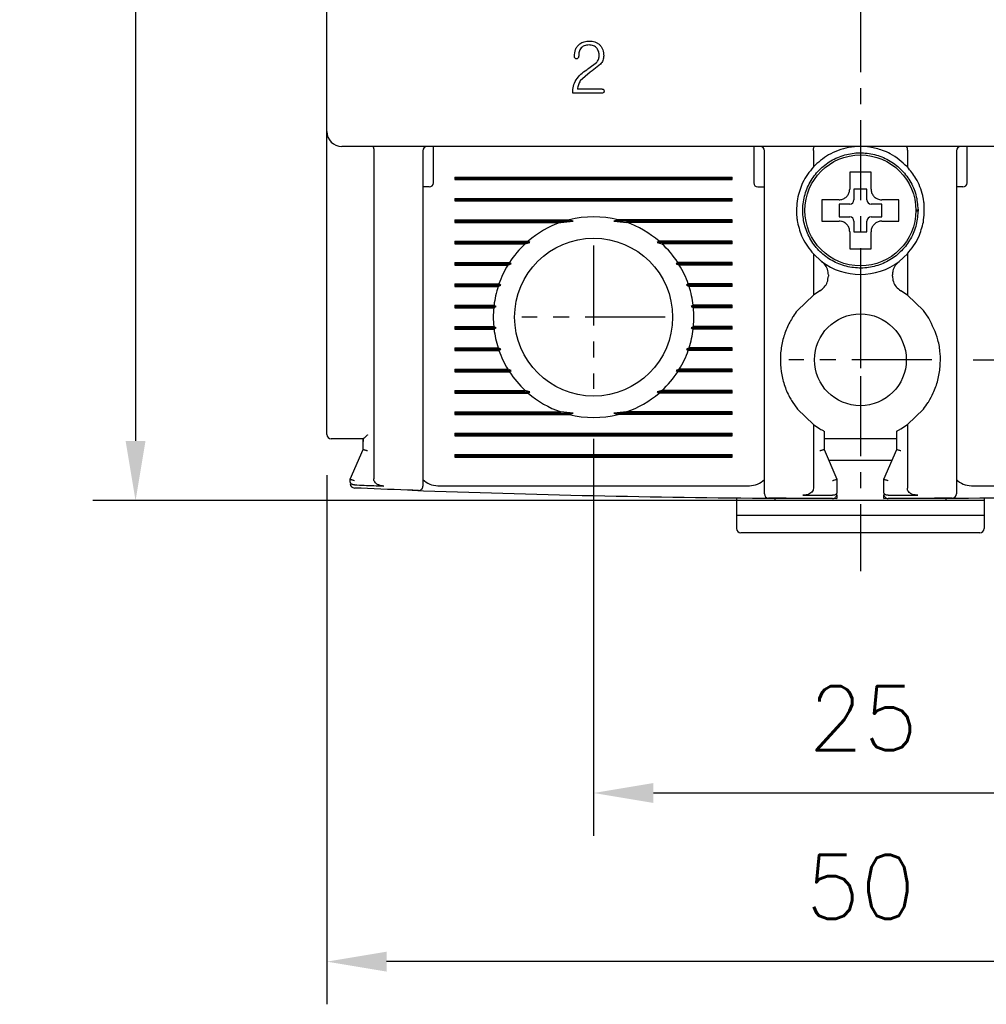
# Model space of a CAD drawing. Extents: x 2148 to 5370, y -907 to 1512.
# Tile 3 of 30: x 4643 to 4688, y 1272 to 1318. Entities that reach past the tile are written whole.
import ezdxf

# ---------------------------------------------------------------- set-up
doc = ezdxf.new("R2010")
doc.units = 0
doc.header["$LTSCALE"] = 3
doc.header["$MEASUREMENT"] = 0
doc.linetypes.add('CENTER', pattern=[2, 1.25, -0.25, 0.25, -0.25])
doc.layers.get('0').update_dxf_attribs({"linetype": 'CONTINUOUS'})
doc.layers.get('Defpoints').update_dxf_attribs({"linetype": 'CONTINUOUS'})
doc.layers.add('cen', color=1, linetype='CENTER')
doc.layers.add('di', color=3, linetype='CONTINUOUS')
doc.styles.add('KIM', font='ROMANS.shx', dxfattribs={"height": 5, "bigfont": 'GSG1.shx'})
doc.styles.get("Standard").update_dxf_attribs({"font": 'romans.shx', "height": 3, "bigfont": 'ghs.shx'})
doc.dimstyles.new('STANDARD$0', dxfattribs={"dimtxt": 5, "dimasz": 5, "dimexe": 1, "dimexo": 2, "dimgap": 2, "dimtad": 1, "dimdec": 4, "dimzin": 12, "dimdsep": 46, "dimtxsty": 'KIM', "dimcen": -1, "dimdle": 0.1, "dimadec": 0, "dimazin": 0, "dimtfac": 1, "dimtdec": 4, "dimtmove": 0, "dimatfit": 3, "dimfxl": 0, "dimtolj": 1, "dimtzin": 0, "dimarcsym": 0})

# ---------------------------------------------------------------- blocks, each defined once
blk = doc.blocks.new('*D52')
at = {"layer": 'Defpoints', "color": 0}
for p in [(4656.91, 1299.138), (4706.91, 1299.038), (4656.91, 1274.338)]:
    blk.add_point(p, dxfattribs=at)
at = {"layer": 'di'}
for p, q in [((4656.91, 1297.138), (4656.91, 1272.338)), ((4706.91, 1297.038), (4706.91, 1272.338)), ((4704.11, 1274.338), (4659.71, 1274.338))]:
    blk.add_line(p, q, dxfattribs=at)
for points in [[(4659.71, 1274.805), (4659.71, 1273.871), (4656.91, 1274.338)], [(4704.11, 1274.805), (4704.11, 1273.871), (4706.91, 1274.338)]]:
    blk.add_solid(points, dxfattribs=at)
at = {"layer": 'di', "insert": (4681.91, 1277.838), "char_height": 3, "attachment_point": 5}
blk.add_mtext('\\A1;50', dxfattribs=at)
blk = doc.blocks.new('*D53')
at = {"layer": 'Defpoints', "color": 0}
for p in [(4669.41, 1300.838), (4694.41, 1300.838), (4694.41, 1282.24)]:
    blk.add_point(p, dxfattribs=at)
at = {"layer": 'di'}
for p, q in [((4669.41, 1298.838), (4669.41, 1280.24)), ((4694.41, 1298.838), (4694.41, 1280.24)), ((4672.21, 1282.24), (4691.61, 1282.24))]:
    blk.add_line(p, q, dxfattribs=at)
for points in [[(4672.21, 1282.707), (4672.21, 1281.773), (4669.41, 1282.24)], [(4691.61, 1282.707), (4691.61, 1281.773), (4694.41, 1282.24)]]:
    blk.add_solid(points, dxfattribs=at)
at = {"layer": 'di', "insert": (4682.045, 1285.74), "char_height": 3, "attachment_point": 5}
blk.add_mtext('\\A1;25', dxfattribs=at)
blk = doc.blocks.new('*D54')
at = {"layer": 'Defpoints', "color": 0}
for p in [(4657.71, 1394.538), (4647.948, 1295.938), (4681.91, 1295.938)]:
    blk.add_point(p, dxfattribs=at)
at = {"layer": 'di'}
for p, q in [((4655.71, 1394.538), (4645.948, 1394.538)), ((4647.948, 1391.738), (4647.948, 1298.738)), ((4679.91, 1295.938), (4645.948, 1295.938))]:
    blk.add_line(p, q, dxfattribs=at)
for points in [[(4647.481, 1391.738), (4648.414, 1391.738), (4647.948, 1394.538)], [(4647.481, 1298.738), (4648.414, 1298.738), (4647.948, 1295.938)]]:
    blk.add_solid(points, dxfattribs=at)
at = {"layer": 'di', "insert": (4644.448, 1345.638), "char_height": 3, "attachment_point": 5, "rotation": 90}
blk.add_mtext('\\A1;98.5', dxfattribs=at)
blk = doc.blocks.new('*D71')
at = {"layer": 'Defpoints', "color": 0}
for p in [(4685.265, 1386.538), (4685.187, 1302.538), (4754.621, 1302.538)]:
    blk.add_point(p, dxfattribs=at)
at = {"layer": 'di'}
for p, q in [((4687.265, 1386.538), (4756.621, 1386.538)), ((4754.621, 1383.738), (4754.621, 1305.338)), ((4687.187, 1302.538), (4756.621, 1302.538))]:
    blk.add_line(p, q, dxfattribs=at)
for points in [[(4754.154, 1383.738), (4755.088, 1383.738), (4754.621, 1386.538)], [(4754.154, 1305.338), (4755.088, 1305.338), (4754.621, 1302.538)]]:
    blk.add_solid(points, dxfattribs=at)
at = {"layer": 'di', "insert": (4751.121, 1344.538), "char_height": 3, "attachment_point": 5, "rotation": 90}
blk.add_mtext('\\A1;84', dxfattribs=at)

msp = doc.modelspace()

# ---------------------------------------------------------------- linework, layer by layer
for p, q in [((4656.91, 1313.238), (4656.91, 1375.838)), ((4669.191, 1316.201), (4669.545, 1316.467)), ((4669.735, 1316.387), (4669.341, 1316.086)), ((4669.254, 1316.024), (4668.786, 1315.611)), ((4669.815, 1315.038), (4668.433, 1315.038)), ((4669.818, 1315.223), (4668.649, 1315.223)), ((4656.91, 1312.41), (4656.91, 1313.238)), ((4656.91, 1299.038), (4656.91, 1312.41)), ((4706.21, 1312.538), (4657.61, 1312.538)), ((4659.11, 1312.352), (4659.11, 1312.354)), ((4659.11, 1312.352), (4659.11, 1296.957)), ((4661.41, 1312.338), (4661.41, 1297.496)), ((4661.91, 1312.138), (4661.91, 1312.538)), ((4676.91, 1312.538), (4676.91, 1312.138)), ((4677.41, 1297.135), (4677.41, 1312.338)), ((4679.71, 1312.354), (4679.71, 1312.352)), ((4679.71, 1312.352), (4679.71, 1311.577)), ((4684.11, 1312.352), (4684.11, 1312.354)), ((4684.11, 1312.352), (4684.11, 1311.577)), ((4686.41, 1312.338), (4686.41, 1297.135)), ((4686.91, 1312.138), (4686.91, 1312.538)), ((4661.91, 1310.838), (4661.91, 1312.138)), ((4676.91, 1312.138), (4676.91, 1310.838)), ((4686.91, 1310.838), (4686.91, 1312.138)), ((4662.91, 1311.095), (4675.91, 1311.095)), ((4662.91, 1311.095), (4662.91, 1310.98)), ((4662.91, 1311.038), (4675.91, 1311.038)), ((4662.91, 1310.98), (4675.91, 1310.98)), ((4675.91, 1310.98), (4675.91, 1311.095)), ((4661.71, 1310.638), (4661.41, 1310.638)), ((4677.11, 1310.638), (4677.41, 1310.638)), ((4682.21, 1310.538), (4681.61, 1310.538)), ((4681.61, 1310.538), (4681.61, 1310.038)), ((4682.21, 1310.038), (4682.21, 1310.538)), ((4686.71, 1310.638), (4686.41, 1310.638)), ((4662.91, 1310.095), (4675.91, 1310.095)), ((4662.91, 1310.095), (4662.91, 1309.98)), ((4662.91, 1310.038), (4675.91, 1310.038)), ((4662.91, 1309.98), (4675.91, 1309.98)), ((4675.91, 1309.98), (4675.91, 1310.095)), ((4680.34, 1310.038), (4680.11, 1310.038)), ((4681.41, 1309.838), (4680.91, 1309.838)), ((4680.91, 1309.838), (4680.91, 1309.238)), ((4682.91, 1309.838), (4682.41, 1309.838)), ((4682.91, 1309.238), (4682.91, 1309.838)), ((4684.51, 1309.572), (4684.61, 1309.572)), ((4684.61, 1309.504), (4684.51, 1309.504)), ((4684.61, 1309.572), (4684.61, 1309.504)), ((4662.91, 1309.095), (4668.262, 1309.095)), ((4662.91, 1309.095), (4662.91, 1308.98)), ((4662.91, 1309.038), (4668.456, 1309.038)), ((4662.91, 1308.98), (4667.875, 1308.98)), ((4667.875, 1308.98), (4668.456, 1309.038)), ((4668.456, 1309.038), (4668.262, 1309.095)), ((4670.558, 1309.095), (4670.364, 1309.038)), ((4670.364, 1309.038), (4670.945, 1308.98)), ((4675.91, 1309.038), (4670.364, 1309.038)), ((4675.91, 1309.095), (4670.558, 1309.095)), ((4675.91, 1308.98), (4670.945, 1308.98)), ((4675.91, 1308.98), (4675.91, 1309.095)), ((4680.91, 1309.238), (4681.41, 1309.238)), ((4681.61, 1309.038), (4681.61, 1308.538)), ((4682.21, 1308.538), (4682.21, 1309.038)), ((4682.41, 1309.238), (4682.91, 1309.238)), ((4681.61, 1308.538), (4682.21, 1308.538)), ((4662.91, 1308.095), (4666.339, 1308.095)), ((4662.91, 1308.095), (4662.91, 1307.98)), ((4662.91, 1308.038), (4666.425, 1308.038)), ((4666.21, 1307.98), (4666.425, 1308.038)), ((4666.425, 1308.038), (4666.339, 1308.095)), ((4672.481, 1308.095), (4672.395, 1308.038)), ((4672.395, 1308.038), (4672.61, 1307.98)), ((4675.91, 1308.038), (4672.395, 1308.038)), ((4675.91, 1308.095), (4672.481, 1308.095)), ((4675.91, 1307.98), (4675.91, 1308.095)), ((4662.91, 1307.98), (4666.21, 1307.98)), ((4675.91, 1307.98), (4672.61, 1307.98)), ((4681.41, 1307.968), (4681.41, 1307.738)), ((4662.91, 1307.095), (4665.467, 1307.095)), ((4662.91, 1307.095), (4662.91, 1306.98)), ((4665.549, 1307.038), (4665.467, 1307.095)), ((4673.353, 1307.095), (4673.271, 1307.038)), ((4675.91, 1307.095), (4673.353, 1307.095)), ((4675.91, 1306.98), (4675.91, 1307.095)), ((4679.71, 1307.498), (4679.71, 1305.574)), ((4679.71, 1307.498), (4680.094, 1307.15)), ((4683.726, 1307.15), (4684.11, 1307.498)), ((4684.11, 1307.498), (4684.11, 1305.574)), ((4662.91, 1307.038), (4665.549, 1307.038)), ((4662.91, 1306.98), (4665.394, 1306.98)), ((4665.394, 1306.98), (4665.549, 1307.038)), ((4673.271, 1307.038), (4673.426, 1306.98)), ((4675.91, 1307.038), (4673.271, 1307.038)), ((4675.91, 1306.98), (4673.426, 1306.98)), ((4680.41, 1306.513), (4680.41, 1306.464)), ((4683.41, 1306.464), (4683.41, 1306.513)), ((4662.91, 1306.095), (4664.976, 1306.095)), ((4662.91, 1306.095), (4662.91, 1305.98)), ((4662.91, 1306.038), (4665.061, 1306.038)), ((4662.91, 1305.98), (4664.937, 1305.98)), ((4664.937, 1305.98), (4665.061, 1306.038)), ((4665.061, 1306.038), (4664.976, 1306.095)), ((4673.844, 1306.095), (4673.759, 1306.038)), ((4673.759, 1306.038), (4673.883, 1305.98)), ((4675.91, 1306.038), (4673.759, 1306.038)), ((4675.91, 1306.095), (4673.844, 1306.095)), ((4675.91, 1305.98), (4673.883, 1305.98)), ((4675.91, 1305.98), (4675.91, 1306.095)), ((4680.014, 1305.773), (4679.71, 1305.574)), ((4684.11, 1305.574), (4683.806, 1305.773)), ((4679.71, 1305.574), (4678.96, 1304.853)), ((4684.86, 1304.853), (4684.11, 1305.574)), ((4662.91, 1305.095), (4664.743, 1305.095)), ((4662.91, 1305.095), (4662.91, 1304.98)), ((4662.91, 1305.038), (4664.837, 1305.038)), ((4662.91, 1304.98), (4664.731, 1304.98)), ((4664.731, 1304.98), (4664.837, 1305.038)), ((4664.837, 1305.038), (4664.743, 1305.095)), ((4674.077, 1305.095), (4673.983, 1305.038)), ((4673.983, 1305.038), (4674.089, 1304.98)), ((4675.91, 1305.038), (4673.983, 1305.038)), ((4675.91, 1305.095), (4674.077, 1305.095)), ((4675.91, 1304.98), (4674.089, 1304.98)), ((4675.91, 1304.98), (4675.91, 1305.095)), ((4685.11, 1304.493), (4684.86, 1304.853)), ((4662.91, 1304.095), (4664.731, 1304.095)), ((4662.91, 1304.095), (4662.91, 1303.98)), ((4662.91, 1304.038), (4664.837, 1304.038)), ((4662.91, 1303.98), (4664.743, 1303.98)), ((4664.837, 1304.038), (4664.731, 1304.095)), ((4664.743, 1303.98), (4664.837, 1304.038)), ((4674.089, 1304.095), (4673.983, 1304.038)), ((4673.983, 1304.038), (4674.077, 1303.98)), ((4675.91, 1304.038), (4673.983, 1304.038)), ((4675.91, 1303.98), (4674.077, 1303.98)), ((4675.91, 1304.095), (4674.089, 1304.095)), ((4675.91, 1303.98), (4675.91, 1304.095)), ((4662.91, 1303.095), (4664.937, 1303.095)), ((4662.91, 1303.095), (4662.91, 1302.98)), ((4662.91, 1303.038), (4665.061, 1303.038)), ((4662.91, 1302.98), (4664.976, 1302.98)), ((4665.061, 1303.038), (4664.937, 1303.095)), ((4664.976, 1302.98), (4665.061, 1303.038)), ((4673.883, 1303.095), (4673.759, 1303.038)), ((4673.759, 1303.038), (4673.844, 1302.98)), ((4675.91, 1303.038), (4673.759, 1303.038)), ((4675.91, 1302.98), (4673.844, 1302.98)), ((4675.91, 1303.095), (4673.883, 1303.095)), ((4675.91, 1302.98), (4675.91, 1303.095)), ((4662.91, 1302.095), (4665.394, 1302.095)), ((4662.91, 1302.095), (4662.91, 1301.98)), ((4662.91, 1302.038), (4665.549, 1302.038)), ((4665.549, 1302.038), (4665.394, 1302.095)), ((4665.467, 1301.98), (4665.549, 1302.038)), ((4673.426, 1302.095), (4673.271, 1302.038)), ((4673.271, 1302.038), (4673.353, 1301.98)), ((4675.91, 1302.038), (4673.271, 1302.038)), ((4675.91, 1302.095), (4673.426, 1302.095)), ((4675.91, 1301.98), (4675.91, 1302.095)), ((4662.91, 1301.98), (4665.467, 1301.98)), ((4675.91, 1301.98), (4673.353, 1301.98)), ((4662.91, 1301.095), (4666.21, 1301.095)), ((4662.91, 1301.095), (4662.91, 1300.98)), ((4666.425, 1301.038), (4666.21, 1301.095)), ((4672.61, 1301.095), (4672.395, 1301.038)), ((4675.91, 1301.095), (4672.61, 1301.095)), ((4675.91, 1300.98), (4675.91, 1301.095)), ((4662.91, 1301.038), (4666.425, 1301.038)), ((4662.91, 1300.98), (4666.339, 1300.98)), ((4666.339, 1300.98), (4666.425, 1301.038)), ((4672.395, 1301.038), (4672.481, 1300.98)), ((4675.91, 1301.038), (4672.395, 1301.038)), ((4675.91, 1300.98), (4672.481, 1300.98)), ((4678.71, 1300.583), (4678.96, 1300.222)), ((4678.96, 1300.222), (4679.71, 1299.501)), ((4684.11, 1299.501), (4684.86, 1300.222)), ((4662.91, 1300.095), (4667.875, 1300.095)), ((4662.91, 1300.095), (4662.91, 1299.98)), ((4662.91, 1300.038), (4668.456, 1300.038)), ((4662.91, 1299.98), (4668.262, 1299.98)), ((4668.456, 1300.038), (4667.875, 1300.095)), ((4668.262, 1299.98), (4668.456, 1300.038)), ((4670.945, 1300.095), (4670.364, 1300.038)), ((4670.364, 1300.038), (4670.558, 1299.98)), ((4675.91, 1300.038), (4670.364, 1300.038)), ((4675.91, 1299.98), (4670.558, 1299.98)), ((4675.91, 1300.095), (4670.945, 1300.095)), ((4675.91, 1299.98), (4675.91, 1300.095)), ((4679.71, 1299.501), (4679.71, 1296.517)), ((4679.71, 1299.501), (4680.01, 1299.305)), ((4683.81, 1299.305), (4684.11, 1299.501)), ((4684.11, 1299.501), (4684.11, 1296.517)), ((4658.611, 1298.838), (4657.61, 1298.838)), ((4658.61, 1298.705), (4658.61, 1298.838)), ((4662.91, 1299.095), (4675.91, 1299.095)), ((4662.91, 1299.095), (4662.91, 1298.98)), ((4662.91, 1299.038), (4675.91, 1299.038)), ((4662.91, 1298.98), (4675.91, 1298.98)), ((4675.91, 1298.98), (4675.91, 1299.095)), ((4680.21, 1299.195), (4680.21, 1298.337)), ((4683.61, 1298.838), (4680.21, 1298.838)), ((4683.61, 1298.337), (4683.61, 1299.195)), ((4658.01, 1296.938), (4658.61, 1298.338)), ((4658.61, 1298.337), (4658.61, 1298.705)), ((4658.61, 1298.338), (4658.61, 1298.337)), ((4680.21, 1298.337), (4680.21, 1298.338)), ((4680.21, 1298.338), (4680.81, 1296.938)), ((4683.01, 1296.938), (4683.61, 1298.338)), ((4683.61, 1298.338), (4683.61, 1298.337)), ((4662.91, 1298.095), (4675.91, 1298.095)), ((4662.91, 1298.095), (4662.91, 1297.98)), ((4662.91, 1298.038), (4675.91, 1298.038)), ((4662.91, 1297.98), (4675.91, 1297.98)), ((4675.91, 1297.98), (4675.91, 1298.095)), ((4680.424, 1297.838), (4683.396, 1297.838)), ((4658.01, 1296.937), (4658.01, 1296.938)), ((4658.01, 1296.81), (4658.01, 1296.937)), ((4680.81, 1296.938), (4680.81, 1296.937)), ((4680.81, 1296.937), (4680.81, 1296.319)), ((4683.01, 1296.937), (4683.01, 1296.938)), ((4683.01, 1296.319), (4683.01, 1296.937)), ((4658.21, 1296.679), (4658.203, 1296.679)), ((4662.11, 1296.638), (4676.71, 1296.638)), ((4687.11, 1296.638), (4701.71, 1296.638)), ((4676.11, 1296.067), (4676.11, 1295.938)), ((4677.91, 1295.938), (4677.91, 1296.052)), ((4677.91, 1296.052), (4680.81, 1296.039)), ((4680.61, 1296.188), (4680.61, 1296.188)), ((4680.81, 1296.192), (4680.81, 1296.039)), ((4683.01, 1296.039), (4683.01, 1296.192)), ((4683.01, 1296.039), (4685.91, 1296.052)), ((4683.21, 1296.188), (4683.21, 1296.188)), ((4685.91, 1296.052), (4685.91, 1295.938)), ((4687.71, 1296.067), (4687.71, 1295.938)), ((4677.91, 1295.938), (4676.11, 1295.938)), ((4676.11, 1295.938), (4676.11, 1295.238)), ((4685.91, 1295.938), (4677.91, 1295.938)), ((4687.71, 1295.938), (4685.91, 1295.938)), ((4687.71, 1295.938), (4687.71, 1295.238)), ((4687.71, 1295.238), (4676.11, 1295.238)), ((4676.11, 1295.238), (4676.11, 1294.638)), ((4687.71, 1295.238), (4687.71, 1294.638)), ((4687.51, 1294.438), (4676.31, 1294.438))]:
    msp.add_line(p, q)
at = {"flags": 128}
for points in [[(4669.086, 1316.13), (4669.145, 1316.17), (4669.191, 1316.201)], [(4669.341, 1316.086), (4669.292, 1316.051), (4669.254, 1316.024)]]:
    msp.add_lwpolyline(points, dxfattribs=at)
for centre, radius in [((4681.91, 1309.538), 2.6), ((4669.41, 1304.538), 3.7), ((4681.91, 1302.538), 2.15)]:
    msp.add_circle(centre, radius)
for centre, radius, start, end in [((4657.61, 1313.238), 0.7, 180, 270), ((4661.61, 1312.338), 0.2, 90, 180), ((4677.21, 1312.338), 0.2, 0, 90), ((4686.61, 1312.338), 0.2, 90, 180), ((4661.71, 1310.838), 0.2, 270, 0), ((4677.11, 1310.838), 0.2, 180, 270), ((4686.71, 1310.838), 0.2, 270, 0), ((4681.41, 1310.038), 0.2, 270, 0), ((4682.41, 1310.038), 0.2, 180, 270), ((4669.41, 1304.538), 4.7, 109.0625, 130.8026), ((4669.41, 1304.538), 4.7, 75.8668, 104.1332), ((4669.41, 1304.538), 4.7, 49.1974, 70.9375), ((4681.41, 1309.038), 0.2, 0, 90), ((4682.41, 1309.038), 0.2, 90, 180), ((4669.41, 1304.538), 4.7, 132.9123, 147.0301), ((4669.41, 1304.538), 4.7, 32.9699, 47.0877), ((4681.91, 1309.538), 3, 232.7522, 307.2478), ((4669.41, 1304.538), 4.7, 148.6925, 160.6442), ((4669.41, 1304.538), 4.7, 19.3558, 31.3075), ((4669.41, 1304.538), 4.7, 162.1296, 173.1848), ((4669.41, 1304.538), 4.7, 6.8152, 17.8704), ((4669.41, 1304.538), 4.7, 174.6005, 185.3995), ((4669.41, 1304.538), 4.7, 354.6005, 5.3995), ((4669.41, 1304.538), 4.7, 186.8152, 197.8704), ((4669.41, 1304.538), 4.7, 342.1296, 353.1848), ((4669.41, 1304.538), 4.7, 199.3558, 211.3075), ((4669.41, 1304.538), 4.7, 328.6925, 340.6442), ((4669.41, 1304.538), 4.7, 212.9699, 227.0877), ((4669.41, 1304.538), 4.7, 312.9123, 327.0301), ((4669.41, 1304.538), 4.7, 229.1974, 250.9375), ((4669.41, 1304.538), 4.7, 289.0625, 310.8026), ((4669.41, 1304.538), 4.7, 255.8668, 284.1332), ((4657.11, 1299.038), 0.2, 180, 270), ((4658.21, 1296.729), 0.2, 180, 267.6223), ((4661.21, 1296.613), 0.2, 267.9234, 0), ((4662.11, 1297.638), 1, 225.4794, 270), ((4676.71, 1297.638), 1, 270, 314.6343), ((4687.11, 1297.638), 1, 225.4794, 270), ((4681.91, 1867.498), 571.46, 267.89402, 269.59895), ((4677.61, 1296.254), 0.2, 180, 269.5687), ((4680.61, 1296.239), 0.2, 269.8696, 0), ((4683.21, 1296.239), 0.2, 180, 270.1304), ((4681.91, 1867.498), 571.46, 270.40105, 272.10598), ((4686.21, 1296.254), 0.2, 270.4313, 0), ((4676.31, 1294.638), 0.2, 180, 270), ((4687.51, 1294.638), 0.2, 270, 0)]:
    msp.add_arc(centre, radius, start, end)
for points, knots in [([(4668.51, 1316.751), (4668.517, 1316.863), (4668.528, 1317.03), (4668.633, 1317.23), (4668.715, 1317.305), (4668.757, 1317.342)], [0, 0, 0, 0, 0.500313, 0.749417, 1, 1, 1, 1]), ([(4668.757, 1317.342), (4668.826, 1317.383), (4668.966, 1317.464), (4669.127, 1317.472), (4669.208, 1317.476)], [0, 0, 0, 0, 0.4992232, 1, 1, 1, 1]), ([(4669.197, 1317.291), (4669.119, 1317.285), (4669.002, 1317.278), (4668.862, 1317.201), (4668.814, 1317.139), (4668.79, 1317.108)], [0, 0, 0, 0, 0.498802, 0.748162, 1, 1, 1, 1]), ([(4669.572, 1317.133), (4669.548, 1317.159), (4669.501, 1317.211), (4669.374, 1317.278), (4669.268, 1317.286), (4669.197, 1317.291)], [0, 0, 0, 0, 0.250037, 0.500001, 1, 1, 1, 1]), ([(4669.208, 1317.476), (4669.296, 1317.469), (4669.429, 1317.459), (4669.591, 1317.386), (4669.658, 1317.33), (4669.693, 1317.301)], [0, 0, 0, 0, 0.499158, 0.74819, 1, 1, 1, 1]), ([(4669.693, 1317.301), (4669.724, 1317.266), (4669.786, 1317.195), (4669.868, 1317.022), (4669.878, 1316.879), (4669.884, 1316.784)], [0, 0, 0, 0, 0.250138, 0.499513, 1, 1, 1, 1]), ([(4668.79, 1317.108), (4668.765, 1317.05), (4668.713, 1316.932), (4668.711, 1316.804), (4668.71, 1316.74)], [0, 0, 0, 0, 0.498971, 1, 1, 1, 1]), ([(4669.545, 1316.467), (4669.581, 1316.513), (4669.653, 1316.605), (4669.663, 1316.722), (4669.668, 1316.78)], [0, 0, 0, 0, 0.500103, 1, 1, 1, 1]), ([(4669.668, 1316.78), (4669.666, 1316.843), (4669.662, 1316.968), (4669.602, 1317.078), (4669.572, 1317.133)], [0, 0, 0, 0, 0.5033499, 1, 1, 1, 1]), ([(4669.884, 1316.784), (4669.878, 1316.711), (4669.867, 1316.564), (4669.779, 1316.446), (4669.735, 1316.387)], [0, 0, 0, 0, 0.5001451, 1, 1, 1, 1]), ([(4668.539, 1316.665), (4668.53, 1316.678), (4668.512, 1316.704), (4668.51, 1316.735), (4668.51, 1316.751)], [0, 0, 0, 0, 0.4992242, 1, 1, 1, 1]), ([(4668.61, 1316.643), (4668.597, 1316.643), (4668.571, 1316.643), (4668.549, 1316.658), (4668.539, 1316.665)], [0, 0, 0, 0, 0.501176, 1, 1, 1, 1]), ([(4668.678, 1316.668), (4668.668, 1316.66), (4668.648, 1316.646), (4668.623, 1316.644), (4668.61, 1316.643)], [0, 0, 0, 0, 0.499634, 1, 1, 1, 1]), ([(4668.71, 1316.74), (4668.71, 1316.733), (4668.709, 1316.72), (4668.7, 1316.694), (4668.687, 1316.678), (4668.678, 1316.668)], [0, 0, 0, 0, 0.250161, 0.499197, 1, 1, 1, 1]), ([(4668.589, 1315.655), (4668.659, 1315.748), (4668.798, 1315.934), (4668.99, 1316.065), (4669.086, 1316.13)], [0, 0, 0, 0, 0.499941, 1, 1, 1, 1]), ([(4668.433, 1315.038), (4668.437, 1315.147), (4668.444, 1315.364), (4668.541, 1315.558), (4668.589, 1315.655)], [0, 0, 0, 0, 0.5018401, 1, 1, 1, 1]), ([(4668.786, 1315.611), (4668.752, 1315.55), (4668.683, 1315.429), (4668.661, 1315.292), (4668.649, 1315.223)], [0, 0, 0, 0, 0.5000673, 1, 1, 1, 1]), ([(4669.899, 1315.132), (4669.899, 1315.12), (4669.898, 1315.101), (4669.89, 1315.078), (4669.881, 1315.063), (4669.867, 1315.05), (4669.845, 1315.04), (4669.827, 1315.038), (4669.815, 1315.038)], [0, 0, 0, 0, 0.24958, 0.374508, 0.499471, 0.624473, 0.749875, 1, 1, 1, 1]), ([(4669.818, 1315.223), (4669.824, 1315.223), (4669.835, 1315.222), (4669.853, 1315.218), (4669.868, 1315.21), (4669.882, 1315.199), (4669.89, 1315.183), (4669.898, 1315.161), (4669.899, 1315.143), (4669.899, 1315.132)], [0, 0, 0, 0, 0.124954, 0.24914, 0.374578, 0.499513, 0.624454, 0.749729, 1, 1, 1, 1]), ([(4659.056, 1312.538), (4659.057, 1312.538), (4659.06, 1312.538), (4659.069, 1312.534), (4659.083, 1312.516), (4659.097, 1312.475), (4659.107, 1312.419), (4659.109, 1312.376), (4659.11, 1312.354)], [0, 0, 0, 0, 0.013216, 0.11534, 0.344004, 0.565228, 0.782542, 1, 1, 1, 1]), ([(4684.61, 1309.572), (4684.589, 1309.806), (4684.548, 1310.278), (4684.256, 1310.933), (4683.817, 1311.493), (4683.246, 1311.92), (4682.584, 1312.185), (4681.876, 1312.268), (4681.17, 1312.167), (4680.515, 1311.886), (4679.955, 1311.444), (4679.527, 1310.873), (4679.263, 1310.211), (4679.179, 1309.503), (4679.281, 1308.798), (4679.562, 1308.142), (4680.003, 1307.582), (4680.574, 1307.155), (4681.236, 1306.891), (4681.944, 1306.807), (4682.65, 1306.908), (4683.305, 1307.19), (4683.866, 1307.631), (4684.29, 1308.202), (4684.565, 1308.864), (4684.595, 1309.337), (4684.61, 1309.572)], [0, 0, 0, 0, 0.041425, 0.083575, 0.125, 0.166425, 0.208575, 0.25, 0.291425, 0.333575, 0.375, 0.416425, 0.458575, 0.5, 0.541425, 0.583575, 0.625, 0.666425, 0.708575, 0.75, 0.791425, 0.833575, 0.875, 0.916425, 0.958575, 1, 1, 1, 1]), ([(4679.71, 1312.354), (4679.711, 1312.376), (4679.713, 1312.419), (4679.723, 1312.475), (4679.737, 1312.516), (4679.751, 1312.534), (4679.76, 1312.538), (4679.763, 1312.538), (4679.764, 1312.538)], [0, 0, 0, 0, 0.217458, 0.434773, 0.655996, 0.884662, 0.986783, 1, 1, 1, 1]), ([(4680.876, 1312.354), (4680.717, 1312.287), (4680.28, 1312.105), (4679.932, 1311.782), (4679.71, 1311.577)], [0, 0, 0, 0, 0.364329, 1, 1, 1, 1]), ([(4681.91, 1312.538), (4681.722, 1312.529), (4681.369, 1312.512), (4681.033, 1312.404), (4680.876, 1312.354)], [0, 0, 0, 0, 0.532004, 1, 1, 1, 1]), ([(4682.944, 1312.354), (4682.75, 1312.414), (4682.412, 1312.519), (4682.06, 1312.532), (4681.91, 1312.538)], [0, 0, 0, 0, 0.575575, 1, 1, 1, 1]), ([(4684.11, 1311.577), (4683.859, 1311.806), (4683.506, 1312.125), (4683.069, 1312.303), (4682.944, 1312.354)], [0, 0, 0, 0, 0.7139436, 1, 1, 1, 1]), ([(4684.056, 1312.538), (4684.057, 1312.538), (4684.06, 1312.538), (4684.069, 1312.534), (4684.083, 1312.516), (4684.097, 1312.475), (4684.107, 1312.419), (4684.109, 1312.376), (4684.11, 1312.354)], [0, 0, 0, 0, 0.013217, 0.115338, 0.344004, 0.565227, 0.782542, 1, 1, 1, 1]), ([(4679.71, 1311.577), (4679.522, 1311.342), (4679.173, 1310.905), (4679.027, 1310.343), (4678.96, 1310.083)], [0, 0, 0, 0, 0.538099, 1, 1, 1, 1]), ([(4681.41, 1311.338), (4681.41, 1311.294), (4681.41, 1311.218), (4681.41, 1311.141), (4681.41, 1311.108)], [0, 0, 0, 0, 0.571794, 1, 1, 1, 1]), ([(4682.41, 1311.108), (4682.41, 1311.141), (4682.41, 1311.218), (4682.41, 1311.294), (4682.41, 1311.338)], [0, 0, 0, 0, 0.428206, 1, 1, 1, 1]), ([(4684.86, 1310.083), (4684.85, 1310.132), (4684.783, 1310.466), (4684.569, 1311.012), (4684.252, 1311.403), (4684.11, 1311.577)], [0, 0, 0, 0, 0.0873637, 0.5935714, 1, 1, 1, 1]), ([(4681.41, 1311.108), (4681.41, 1310.942), (4681.41, 1310.752), (4681.41, 1310.562), (4681.41, 1310.538)], [0, 0, 0, 0, 0.871112, 1, 1, 1, 1]), ([(4682.41, 1310.538), (4682.41, 1310.562), (4682.41, 1310.752), (4682.41, 1310.942), (4682.41, 1311.108)], [0, 0, 0, 0, 0.128888, 1, 1, 1, 1]), ([(4680.91, 1310.038), (4680.966, 1310.043), (4681.078, 1310.054), (4681.228, 1310.14), (4681.341, 1310.267), (4681.401, 1310.407), (4681.407, 1310.5), (4681.41, 1310.538)], [0, 0, 0, 0, 0.214612, 0.429239, 0.643513, 0.857576, 1, 1, 1, 1]), ([(4682.41, 1310.538), (4682.415, 1310.481), (4682.426, 1310.369), (4682.513, 1310.219), (4682.639, 1310.106), (4682.78, 1310.046), (4682.873, 1310.04), (4682.91, 1310.038)], [0, 0, 0, 0, 0.214612, 0.429239, 0.643513, 0.857576, 1, 1, 1, 1]), ([(4678.96, 1310.083), (4678.928, 1309.794), (4678.888, 1309.426), (4678.947, 1309.069), (4678.96, 1308.992)], [0, 0, 0, 0, 0.784619, 1, 1, 1, 1]), ([(4680.91, 1310.038), (4680.885, 1310.038), (4680.695, 1310.038), (4680.506, 1310.038), (4680.34, 1310.038)], [0, 0, 0, 0, 0.128888, 1, 1, 1, 1]), ([(4683.48, 1310.038), (4683.314, 1310.038), (4683.124, 1310.038), (4682.934, 1310.038), (4682.91, 1310.038)], [0, 0, 0, 0, 0.871112, 1, 1, 1, 1]), ([(4683.71, 1310.038), (4683.667, 1310.038), (4683.591, 1310.038), (4683.513, 1310.038), (4683.48, 1310.038)], [0, 0, 0, 0, 0.571794, 1, 1, 1, 1]), ([(4684.86, 1308.992), (4684.892, 1309.287), (4684.932, 1309.651), (4684.872, 1310.013), (4684.86, 1310.083)], [0, 0, 0, 0, 0.807197, 1, 1, 1, 1]), ([(4678.96, 1308.992), (4679.025, 1308.739), (4679.172, 1308.171), (4679.518, 1307.738), (4679.71, 1307.498)], [0, 0, 0, 0, 0.44586, 1, 1, 1, 1]), ([(4680.11, 1309.038), (4680.164, 1309.038), (4680.24, 1309.038), (4680.317, 1309.038), (4680.34, 1309.038)], [0, 0, 0, 0, 0.70684, 1, 1, 1, 1]), ([(4680.34, 1309.038), (4680.506, 1309.038), (4680.695, 1309.038), (4680.885, 1309.038), (4680.91, 1309.038)], [0, 0, 0, 0, 0.871112, 1, 1, 1, 1]), ([(4681.41, 1308.538), (4681.404, 1308.594), (4681.393, 1308.706), (4681.307, 1308.856), (4681.181, 1308.969), (4681.04, 1309.029), (4680.947, 1309.035), (4680.91, 1309.038)], [0, 0, 0, 0, 0.214612, 0.429239, 0.643513, 0.857576, 1, 1, 1, 1]), ([(4682.91, 1309.038), (4682.854, 1309.032), (4682.741, 1309.021), (4682.592, 1308.935), (4682.479, 1308.808), (4682.419, 1308.668), (4682.412, 1308.575), (4682.41, 1308.538)], [0, 0, 0, 0, 0.2146123, 0.4292387, 0.6435135, 0.8575757, 1, 1, 1, 1]), ([(4682.91, 1309.038), (4682.934, 1309.038), (4683.124, 1309.038), (4683.314, 1309.038), (4683.48, 1309.038)], [0, 0, 0, 0, 0.128888, 1, 1, 1, 1]), ([(4683.48, 1309.038), (4683.513, 1309.038), (4683.591, 1309.038), (4683.667, 1309.038), (4683.71, 1309.038)], [0, 0, 0, 0, 0.428206, 1, 1, 1, 1]), ([(4684.11, 1307.498), (4684.311, 1307.752), (4684.656, 1308.187), (4684.8, 1308.755), (4684.86, 1308.992)], [0, 0, 0, 0, 0.5832405, 1, 1, 1, 1]), ([(4681.41, 1308.538), (4681.41, 1308.513), (4681.41, 1308.323), (4681.41, 1308.133), (4681.41, 1307.968)], [0, 0, 0, 0, 0.128888, 1, 1, 1, 1]), ([(4682.41, 1307.968), (4682.41, 1308.133), (4682.41, 1308.323), (4682.41, 1308.513), (4682.41, 1308.538)], [0, 0, 0, 0, 0.871112, 1, 1, 1, 1]), ([(4682.41, 1307.738), (4682.41, 1307.791), (4682.41, 1307.867), (4682.41, 1307.945), (4682.41, 1307.968)], [0, 0, 0, 0, 0.70684, 1, 1, 1, 1]), ([(4680.41, 1306.513), (4680.401, 1306.603), (4680.383, 1306.783), (4680.259, 1307.004), (4680.143, 1307.107), (4680.094, 1307.15)], [0, 0, 0, 0, 0.3678302, 0.7356828, 1, 1, 1, 1]), ([(4683.726, 1307.15), (4683.66, 1307.088), (4683.528, 1306.965), (4683.426, 1306.733), (4683.415, 1306.578), (4683.41, 1306.513)], [0, 0, 0, 0, 0.366316, 0.732589, 1, 1, 1, 1]), ([(4680.014, 1305.773), (4680.087, 1305.826), (4680.233, 1305.933), (4680.379, 1306.179), (4680.399, 1306.366), (4680.41, 1306.464)], [0, 0, 0, 0, 0.323953, 0.647862, 1, 1, 1, 1]), ([(4683.41, 1306.464), (4683.419, 1306.374), (4683.437, 1306.194), (4683.576, 1305.943), (4683.727, 1305.831), (4683.806, 1305.773)], [0, 0, 0, 0, 0.3257782, 0.6515792, 1, 1, 1, 1]), ([(4678.96, 1304.853), (4678.891, 1304.761), (4678.804, 1304.644), (4678.727, 1304.52), (4678.71, 1304.493)], [0, 0, 0, 0, 0.78332, 1, 1, 1, 1]), ([(4678.71, 1304.493), (4678.698, 1304.473), (4678.578, 1304.274), (4678.387, 1303.87), (4678.212, 1303.261), (4678.144, 1302.629), (4678.181, 1301.993), (4678.328, 1301.373), (4678.522, 1300.904), (4678.669, 1300.652), (4678.71, 1300.583)], [0, 0, 0, 0, 0.016609, 0.1701, 0.323593, 0.477808, 0.632023, 0.786686, 0.941347, 1, 1, 1, 1]), ([(4685.11, 1300.583), (4685.185, 1300.716), (4685.364, 1301.033), (4685.552, 1301.58), (4685.664, 1302.206), (4685.663, 1302.842), (4685.541, 1303.634), (4685.278, 1304.159), (4685.11, 1304.493)], [0, 0, 0, 0, 0.111593, 0.265712, 0.41983, 0.574549, 0.729265, 1, 1, 1, 1]), ([(4684.86, 1300.222), (4684.935, 1300.323), (4685.021, 1300.439), (4685.1, 1300.566), (4685.11, 1300.583)], [0, 0, 0, 0, 0.873402, 1, 1, 1, 1]), ([(4680.01, 1299.305), (4680.039, 1299.288), (4680.095, 1299.256), (4680.161, 1299.22), (4680.203, 1299.199), (4680.208, 1299.196), (4680.21, 1299.195)], [0, 0, 0, 0, 0.297961, 0.559961, 0.798939, 1, 1, 1, 1]), ([(4683.61, 1299.195), (4683.612, 1299.196), (4683.616, 1299.198), (4683.647, 1299.214), (4683.692, 1299.238), (4683.749, 1299.269), (4683.791, 1299.293), (4683.81, 1299.305)], [0, 0, 0, 0, 0.188951, 0.377386, 0.579408, 0.805367, 1, 1, 1, 1]), ([(4657.61, 1298.838), (4657.554, 1298.838), (4657.442, 1298.838), (4657.293, 1298.838), (4657.18, 1298.838), (4657.119, 1298.838), (4657.112, 1298.838), (4657.11, 1298.838)], [0, 0, 0, 0, 0.212948, 0.425873, 0.63942, 0.854292, 1, 1, 1, 1]), ([(4658.611, 1298.838), (4658.611, 1298.793), (4658.61, 1298.748), (4658.61, 1298.705), (4658.61, 1298.705)], [0, 0, 0, 0, 0.989536, 1, 1, 1, 1]), ([(4658.81, 1299.015), (4658.809, 1299.014), (4658.8, 1299.005), (4658.764, 1298.969), (4658.707, 1298.915), (4658.654, 1298.868), (4658.623, 1298.843), (4658.615, 1298.839), (4658.611, 1298.838)], [0, 0, 0, 0, 0.0079014, 0.1063268, 0.4369502, 0.6799018, 0.8394011, 1, 1, 1, 1]), ([(4658.81, 1298.273), (4658.808, 1298.274), (4658.792, 1298.277), (4658.754, 1298.285), (4658.699, 1298.299), (4658.65, 1298.314), (4658.616, 1298.328), (4658.612, 1298.334), (4658.61, 1298.337)], [0, 0, 0, 0, 0.014302, 0.155274, 0.370411, 0.581504, 0.790723, 1, 1, 1, 1]), ([(4680.21, 1298.337), (4680.208, 1298.334), (4680.203, 1298.328), (4680.17, 1298.314), (4680.121, 1298.299), (4680.066, 1298.285), (4680.027, 1298.277), (4680.011, 1298.274), (4680.01, 1298.273)], [0, 0, 0, 0, 0.209279, 0.418501, 0.629589, 0.844731, 0.985698, 1, 1, 1, 1]), ([(4683.81, 1298.273), (4683.808, 1298.274), (4683.792, 1298.277), (4683.754, 1298.285), (4683.699, 1298.299), (4683.65, 1298.314), (4683.616, 1298.328), (4683.612, 1298.334), (4683.61, 1298.337)], [0, 0, 0, 0, 0.014302, 0.155271, 0.370414, 0.581499, 0.790722, 1, 1, 1, 1]), ([(4661.41, 1297.496), (4661.41, 1297.462), (4661.41, 1297.316), (4661.41, 1297.072), (4661.41, 1296.818), (4661.41, 1296.646), (4661.41, 1296.624), (4661.41, 1296.613)], [0, 0, 0, 0, 0.071852, 0.304046, 0.536091, 0.768042, 1, 1, 1, 1]), ([(4658.21, 1296.873), (4658.208, 1296.873), (4658.192, 1296.876), (4658.154, 1296.885), (4658.099, 1296.899), (4658.05, 1296.914), (4658.016, 1296.928), (4658.012, 1296.934), (4658.01, 1296.937)], [0, 0, 0, 0, 0.014307, 0.155251, 0.370395, 0.581489, 0.790705, 1, 1, 1, 1]), ([(4659.588, 1296.623), (4659.505, 1296.633), (4659.377, 1296.648), (4659.231, 1296.728), (4659.153, 1296.808), (4659.115, 1296.887), (4659.111, 1296.937), (4659.11, 1296.957)], [0, 0, 0, 0, 0.386445, 0.598057, 0.767357, 0.903062, 1, 1, 1, 1]), ([(4677.41, 1296.254), (4677.41, 1296.255), (4677.41, 1296.26), (4677.41, 1296.332), (4677.41, 1296.527), (4677.41, 1296.804), (4677.41, 1297.025), (4677.41, 1297.135)], [0, 0, 0, 0, 0.070841, 0.303125, 0.535412, 0.767706, 1, 1, 1, 1]), ([(4680.81, 1296.937), (4680.808, 1296.934), (4680.803, 1296.928), (4680.77, 1296.914), (4680.721, 1296.899), (4680.666, 1296.885), (4680.627, 1296.876), (4680.611, 1296.873), (4680.61, 1296.873)], [0, 0, 0, 0, 0.209292, 0.418511, 0.629601, 0.844741, 0.98569, 1, 1, 1, 1]), ([(4683.21, 1296.873), (4683.208, 1296.873), (4683.192, 1296.876), (4683.154, 1296.885), (4683.099, 1296.899), (4683.05, 1296.914), (4683.016, 1296.928), (4683.012, 1296.934), (4683.01, 1296.937)], [0, 0, 0, 0, 0.01431, 0.155261, 0.370399, 0.581488, 0.790708, 1, 1, 1, 1]), ([(4686.41, 1297.135), (4686.41, 1297.102), (4686.41, 1296.957), (4686.41, 1296.713), (4686.41, 1296.459), (4686.41, 1296.287), (4686.41, 1296.265), (4686.41, 1296.254)], [0, 0, 0, 0, 0.070883, 0.303168, 0.535449, 0.767724, 1, 1, 1, 1]), ([(4658.203, 1296.679), (4658.182, 1296.681), (4658.141, 1296.684), (4658.087, 1296.703), (4658.043, 1296.732), (4658.016, 1296.769), (4658.01, 1296.796), (4658.01, 1296.81), (4658.01, 1296.81)], [0, 0, 0, 0, 0.188743, 0.377163, 0.574275, 0.792592, 0.990743, 1, 1, 1, 1]), ([(4661.203, 1296.413), (4661.031, 1296.419), (4660.031, 1296.456), (4659.03, 1296.496), (4658.202, 1296.53)], [0, 0, 0, 0, 0.171439, 1, 1, 1, 1]), ([(4658.21, 1296.679), (4658.51, 1296.666), (4658.969, 1296.647), (4659.429, 1296.629), (4659.588, 1296.623)], [0, 0, 0, 0, 0.6529767, 1, 1, 1, 1]), ([(4679.71, 1296.517), (4679.706, 1296.484), (4679.699, 1296.42), (4679.637, 1296.331), (4679.527, 1296.25), (4679.378, 1296.2), (4679.265, 1296.195), (4679.214, 1296.192)], [0, 0, 0, 0, 0.14785, 0.295343, 0.483265, 0.764244, 1, 1, 1, 1]), ([(4684.606, 1296.192), (4684.521, 1296.199), (4684.391, 1296.208), (4684.241, 1296.283), (4684.16, 1296.359), (4684.116, 1296.439), (4684.112, 1296.492), (4684.11, 1296.517)], [0, 0, 0, 0, 0.385289, 0.590765, 0.756344, 0.888404, 1, 1, 1, 1]), ([(4680.609, 1296.039), (4679.782, 1296.042), (4678.781, 1296.045), (4677.781, 1296.053), (4677.608, 1296.054)], [0, 0, 0, 0, 0.827515, 1, 1, 1, 1]), ([(4679.214, 1296.192), (4679.379, 1296.192), (4679.844, 1296.19), (4680.31, 1296.188), (4680.61, 1296.188)], [0, 0, 0, 0, 0.355512, 1, 1, 1, 1]), ([(4680.81, 1296.319), (4680.81, 1296.319), (4680.81, 1296.303), (4680.802, 1296.274), (4680.772, 1296.237), (4680.727, 1296.209), (4680.672, 1296.191), (4680.631, 1296.189), (4680.61, 1296.188)], [0, 0, 0, 0, 0.009075, 0.230315, 0.441422, 0.6326, 0.816153, 1, 1, 1, 1]), ([(4683.21, 1296.188), (4683.189, 1296.189), (4683.148, 1296.191), (4683.093, 1296.209), (4683.048, 1296.237), (4683.018, 1296.274), (4683.01, 1296.303), (4683.01, 1296.319), (4683.01, 1296.319)], [0, 0, 0, 0, 0.1838465, 0.3674016, 0.5585793, 0.7696863, 0.990925, 1, 1, 1, 1]), ([(4683.21, 1296.188), (4683.51, 1296.188), (4683.975, 1296.19), (4684.441, 1296.192), (4684.606, 1296.192)], [0, 0, 0, 0, 0.644488, 1, 1, 1, 1]), ([(4686.211, 1296.054), (4686.039, 1296.053), (4685.039, 1296.045), (4684.038, 1296.042), (4683.21, 1296.039)], [0, 0, 0, 0, 0.172485, 1, 1, 1, 1])]:
    msp.add_open_spline(points, degree=3, knots=knots)
for points in [[(4682.41, 1311.338), (4682.243, 1311.338), (4681.91, 1311.338), (4681.577, 1311.338), (4681.41, 1311.338)], [(4680.11, 1310.038), (4680.11, 1309.871), (4680.11, 1309.538), (4680.11, 1309.204), (4680.11, 1309.038)], [(4683.71, 1309.038), (4683.71, 1309.204), (4683.71, 1309.538), (4683.71, 1309.871), (4683.71, 1310.038)], [(4681.41, 1307.738), (4681.577, 1307.738), (4681.91, 1307.738), (4682.243, 1307.738), (4682.41, 1307.738)]]:
    msp.add_open_spline(points, degree=3)
at = {"layer": 'cen'}
for p, q in [((4681.91, 1397.771), (4681.91, 1292.632)), ((4669.41, 1307.893), (4669.41, 1301.183)), ((4681.91, 1305.893), (4681.91, 1299.183)), ((4672.765, 1304.538), (4666.055, 1304.538)), ((4685.265, 1302.538), (4678.555, 1302.538))]:
    msp.add_line(p, q, dxfattribs=at)

# ---------------------------------------------------------------- dimensions: what is measured, and where the dimension line sits
at = {"layer": 'di'}
dim = msp.add_linear_dim(base=(4647.948, 1295.938), p1=(4657.71, 1394.538), p2=(4681.91, 1295.938), angle=90, text='98.5', dimstyle='STANDARD$0', override={"dimtxt": 3, "dimasz": 2.8, "dimexe": 2, "dimdec": 2, "dimzin": 8, "dimtxsty": 'Standard', "dimcen": 0, "dimclrd": 256, "dimclre": 256, "dimclrt": 256, "dimadec": 2, "dimazin": 2, "dimtfac": 0.6, "dimtdec": 2, "dimtzin": 8, "dimlwd": 65535, "dimlwe": 65535, "dimarcsym": 1}, dxfattribs=at)
dim.commit()
dim.dimension.update_dxf_attribs({"geometry": '*D54', "text_midpoint": (4647.948, 1345.638), "dimtype": 160})
dim = msp.add_linear_dim(base=(4754.621, 1302.538), p1=(4685.265, 1386.538), p2=(4685.187, 1302.538), angle=270, dimstyle='STANDARD$0', override={"dimtxt": 3, "dimasz": 2.8, "dimexe": 2, "dimdec": 2, "dimzin": 8, "dimtxsty": 'Standard', "dimcen": 0, "dimclrd": 256, "dimclre": 256, "dimclrt": 256, "dimadec": 2, "dimazin": 2, "dimtfac": 0.6, "dimtdec": 2, "dimtmove": 0, "dimtzin": 8, "dimlwd": 65535, "dimlwe": 65535, "dimarcsym": 1}, dxfattribs=at)
dim.commit()
dim.dimension.update_dxf_attribs({"geometry": '*D71', "text_midpoint": (4754.621, 1344.538), "dimtype": 160})
for base, p1, p2, picture, middle in [((4694.41, 1282.24), (4669.41, 1300.838), (4694.41, 1300.838), '*D53', (4682.045, 1282.24)), ((4656.91, 1274.338), (4706.91, 1299.038), (4656.91, 1299.138), '*D52', (4681.91, 1274.338))]:
    dim = msp.add_linear_dim(base=base, p1=p1, p2=p2, dimstyle='STANDARD$0', override={"dimtxt": 3, "dimasz": 2.8, "dimexe": 2, "dimdec": 2, "dimzin": 8, "dimtxsty": 'Standard', "dimcen": 0, "dimclrd": 256, "dimclre": 256, "dimclrt": 256, "dimadec": 2, "dimazin": 2, "dimtfac": 0.6, "dimtdec": 2, "dimtzin": 8, "dimlwd": 65535, "dimlwe": 65535, "dimarcsym": 1}, dxfattribs=at)
    dim.commit()
    dim.dimension.update_dxf_attribs({"geometry": picture, "text_midpoint": middle, "dimtype": 160})

doc.saveas('drawing.dxf')
